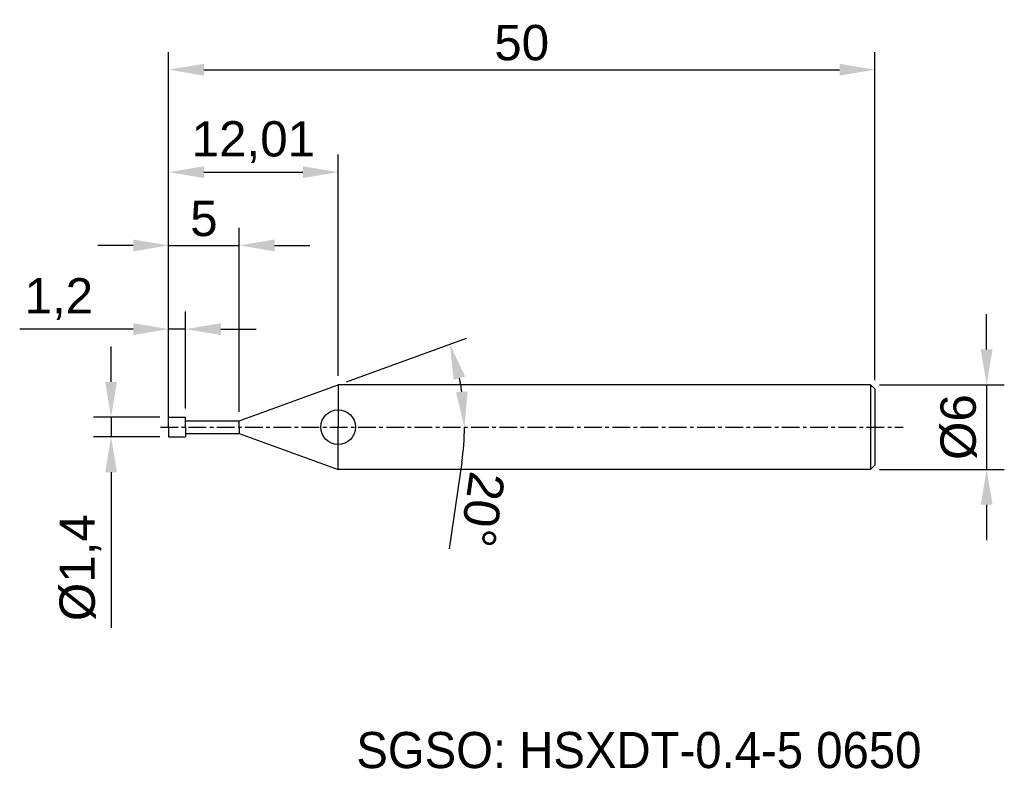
# Model space of a CAD drawing. Header units: millimetres. Extents: x 7883.4 to 7953.1, y 6079.1 to 6132.1.
import ezdxf
from ezdxf.enums import TextEntityAlignment as Align

# ---------------------------------------------------------------- set-up
doc = ezdxf.new("R2010")
doc.units = ezdxf.units.MM
doc.linetypes.add('CENTER', pattern=[2, 1.25, -0.25, 0.25, -0.25])
for name, color, linetype, lineweight in [('SK1', 4, 'Continuous', 25), ('SK4', 2, 'Continuous', 25), ('SK6', 5, 'Continuous', 25)]:
    doc.layers.add(name, color=color, linetype=linetype, lineweight=lineweight)
doc.styles.add('MS PGothic', font='txt')
doc.styles.get("Standard").update_dxf_attribs({"font": 'arial.ttf'})
doc.dimstyles.new('ISO-25', dxfattribs={"dimtxt": 2.5, "dimasz": 2.5, "dimexe": 1.25, "dimexo": 0.625, "dimtad": 1, "dimtxsty": 'Standard', "dimcen": 2.5, "dimadec": 0, "dimazin": 0, "dimtfac": 1, "dimtmove": 0, "dimatfit": 3, "dimfxl": 1, "dimarcsym": 0})

# ---------------------------------------------------------------- blocks, each defined once
blk = doc.blocks.new('*D27')
at = {"color": 0, "linetype": 'ByBlock', "lineweight": -2, "transparency": 16777216}
for p, q in [((7951.829, 6108.788), (7951.829, 6111.288)), ((7944.237, 6106.288), (7953.079, 6106.288)), ((7951.829, 6106.288), (7951.829, 6100.288)), ((7944.237, 6100.288), (7953.079, 6100.288)), ((7951.829, 6097.788), (7951.829, 6095.288))]:
    blk.add_line(p, q, dxfattribs=at)
at = {"color": 0, "linetype": 'ByBlock', "transparency": 16777216}
for points in [[(7951.412, 6108.788), (7952.246, 6108.788), (7951.829, 6106.288)], [(7951.412, 6097.788), (7952.246, 6097.788), (7951.829, 6100.288)]]:
    blk.add_solid(points, dxfattribs=at)
at = {"layer": 'Defpoints', "color": 0, "linetype": 'ByBlock', "transparency": 16777216}
for p in [(7943.612, 6106.288), (7943.612, 6100.288), (7951.829, 6100.288)]:
    blk.add_point(p, dxfattribs=at)
at = {"color": 0, "linetype": 'ByBlock', "transparency": 16777216, "insert": (7949.858, 6103.288), "char_height": 2.5, "attachment_point": 5, "rotation": 90}
blk.add_mtext('{\\fArial|b0|i0|c134|p34;%%C}6', dxfattribs=at)
blk = doc.blocks.new('*D32')
at = {"color": 0, "linetype": 'ByBlock', "lineweight": -2, "transparency": 16777216}
for p, q in [((7893.912, 6103.913), (7893.912, 6129.848)), ((7943.912, 6106.613), (7943.912, 6129.848)), ((7896.412, 6128.598), (7941.412, 6128.598))]:
    blk.add_line(p, q, dxfattribs=at)
at = {"color": 0, "linetype": 'ByBlock', "transparency": 16777216}
for points in [[(7896.412, 6129.014), (7896.412, 6128.181), (7893.912, 6128.598)], [(7941.412, 6129.014), (7941.412, 6128.181), (7943.912, 6128.598)]]:
    blk.add_solid(points, dxfattribs=at)
at = {"layer": 'Defpoints', "color": 0, "linetype": 'ByBlock', "transparency": 16777216}
for p in [(7943.912, 6128.598), (7943.912, 6105.988), (7893.912, 6103.288)]:
    blk.add_point(p, dxfattribs=at)
at = {"color": 0, "linetype": 'ByBlock', "transparency": 16777216, "insert": (7918.912, 6130.499), "char_height": 2.5, "attachment_point": 5}
blk.add_mtext('50', dxfattribs=at)
blk = doc.blocks.new('*D38')
at = {"color": 0, "linetype": 'ByBlock', "lineweight": -2, "transparency": 16777216}
for p, q in [((7893.912, 6104.613), (7893.912, 6111.476)), ((7895.112, 6104.613), (7895.112, 6111.476)), ((7891.412, 6110.226), (7883.371, 6110.226)), ((7895.112, 6110.226), (7893.912, 6110.226)), ((7897.612, 6110.226), (7900.112, 6110.226))]:
    blk.add_line(p, q, dxfattribs=at)
at = {"color": 0, "linetype": 'ByBlock', "transparency": 16777216}
for points in [[(7891.412, 6110.643), (7891.412, 6109.809), (7893.912, 6110.226)], [(7897.612, 6110.643), (7897.612, 6109.809), (7895.112, 6110.226)]]:
    blk.add_solid(points, dxfattribs=at)
at = {"layer": 'Defpoints', "color": 0, "linetype": 'ByBlock', "transparency": 16777216}
for p in [(7893.912, 6110.226), (7893.912, 6103.988), (7895.112, 6103.988)]:
    blk.add_point(p, dxfattribs=at)
at = {"color": 0, "linetype": 'ByBlock', "transparency": 16777216, "insert": (7886.141, 6112.353), "char_height": 2.5, "attachment_point": 5}
blk.add_mtext('1,2', dxfattribs=at)
blk = doc.blocks.new('*D39')
at = {"color": 0, "linetype": 'ByBlock', "lineweight": -2, "transparency": 16777216}
for p, q in [((7893.912, 6104.613), (7893.912, 6117.402)), ((7898.912, 6104.363), (7898.912, 6117.402)), ((7891.412, 6116.152), (7888.912, 6116.152)), ((7893.912, 6116.152), (7898.912, 6116.152)), ((7901.412, 6116.152), (7903.912, 6116.152))]:
    blk.add_line(p, q, dxfattribs=at)
at = {"color": 0, "linetype": 'ByBlock', "transparency": 16777216}
for points in [[(7891.412, 6116.569), (7891.412, 6115.735), (7893.912, 6116.152)], [(7901.412, 6116.569), (7901.412, 6115.735), (7898.912, 6116.152)]]:
    blk.add_solid(points, dxfattribs=at)
at = {"layer": 'Defpoints', "color": 0, "linetype": 'ByBlock', "transparency": 16777216}
for p in [(7898.912, 6116.152), (7893.912, 6103.988), (7898.912, 6103.738)]:
    blk.add_point(p, dxfattribs=at)
at = {"color": 0, "linetype": 'ByBlock', "transparency": 16777216, "insert": (7896.412, 6118.048), "char_height": 2.5, "attachment_point": 5}
blk.add_mtext('5', dxfattribs=at)
blk = doc.blocks.new('*D40')
at = {"color": 0, "linetype": 'ByBlock', "lineweight": -2, "transparency": 16777216}
for p, q in [((7893.912, 6104.613), (7893.912, 6122.591)), ((7905.918, 6106.913), (7905.918, 6122.591)), ((7896.412, 6121.341), (7903.418, 6121.341))]:
    blk.add_line(p, q, dxfattribs=at)
at = {"color": 0, "linetype": 'ByBlock', "transparency": 16777216}
for points in [[(7896.412, 6121.758), (7896.412, 6120.925), (7893.912, 6121.341)], [(7903.418, 6121.758), (7903.418, 6120.925), (7905.918, 6121.341)]]:
    blk.add_solid(points, dxfattribs=at)
at = {"layer": 'Defpoints', "color": 0, "linetype": 'ByBlock', "transparency": 16777216}
for p in [(7905.918, 6121.341), (7905.918, 6106.288), (7893.912, 6103.988)]:
    blk.add_point(p, dxfattribs=at)
at = {"color": 0, "linetype": 'ByBlock', "transparency": 16777216, "insert": (7899.915, 6123.469), "char_height": 2.5, "attachment_point": 5}
blk.add_mtext('12,01', dxfattribs=at)
blk = doc.blocks.new('*D41')
at = {"color": 0, "linetype": 'ByBlock', "lineweight": -2, "transparency": 16777216}
for p, q in [((7906.505, 6106.502), (7914.995, 6109.592)), ((7914.675, 6100.795), (7913.775, 6094.663))]:
    blk.add_line(p, q, dxfattribs=at)
for start, end in [(8.34424, 11.65576), (351.65576, 0)]:
    blk.add_arc((7897.675, 6103.288), 17.181, start, end, dxfattribs=at)
at = {"color": 0, "linetype": 'ByBlock', "transparency": 16777216}
for points in [[(7914.102, 6106.646), (7914.903, 6106.873), (7913.821, 6109.165)], [(7915.09, 6105.812), (7914.259, 6105.751), (7914.857, 6103.288)]]:
    blk.add_solid(points, dxfattribs=at)
at = {"layer": 'Defpoints', "color": 0, "linetype": 'ByBlock', "transparency": 16777216}
for p in [(7914.394, 6107.25), (7905.918, 6106.288), (7898.912, 6103.738), (7893.331, 6103.288), (7945.909, 6103.288)]:
    blk.add_point(p, dxfattribs=at)
at = {"color": 0, "linetype": 'ByBlock', "transparency": 16777216, "insert": (7916.106, 6097.453), "char_height": 2.5, "attachment_point": 5, "rotation": 261.65576}
blk.add_mtext('20°', dxfattribs=at)
blk = doc.blocks.new('*D42')
at = {"color": 0, "linetype": 'ByBlock', "lineweight": -2, "transparency": 16777216}
for p, q in [((7889.841, 6106.488), (7889.841, 6108.988)), ((7893.287, 6103.988), (7888.591, 6103.988)), ((7889.841, 6103.988), (7889.841, 6102.588)), ((7893.287, 6102.588), (7888.591, 6102.588)), ((7889.841, 6100.088), (7889.841, 6089.077))]:
    blk.add_line(p, q, dxfattribs=at)
at = {"color": 0, "linetype": 'ByBlock', "transparency": 16777216}
for points in [[(7889.425, 6106.488), (7890.258, 6106.488), (7889.841, 6103.988)], [(7889.425, 6100.088), (7890.258, 6100.088), (7889.841, 6102.588)]]:
    blk.add_solid(points, dxfattribs=at)
at = {"layer": 'Defpoints', "color": 0, "linetype": 'ByBlock', "transparency": 16777216}
for p in [(7889.841, 6103.988), (7893.912, 6103.988), (7893.912, 6102.588)]:
    blk.add_point(p, dxfattribs=at)
at = {"color": 0, "linetype": 'ByBlock', "transparency": 16777216, "insert": (7887.673, 6093.333), "char_height": 2.5, "attachment_point": 5, "rotation": 90}
blk.add_mtext('%%C1,4', dxfattribs=at)

msp = doc.modelspace()

# ---------------------------------------------------------------- linework, layer by layer
at = {"color": 4, "linetype": 'ByBlock'}
for p, q in [((7898.912, 6103.738), (7905.918, 6106.288)), ((7905.918, 6106.288), (7905.918, 6103.288)), ((7893.912, 6103.288), (7893.912, 6103.988)), ((7893.912, 6103.988), (7895.112, 6103.988)), ((7895.112, 6103.288), (7895.112, 6103.988)), ((7895.112, 6103.738), (7898.912, 6103.738)), ((7898.912, 6103.288), (7898.912, 6103.738)), ((7893.912, 6103.288), (7893.912, 6102.588)), ((7895.112, 6103.288), (7895.112, 6102.588)), ((7898.912, 6103.288), (7898.912, 6102.838)), ((7905.918, 6100.288), (7905.918, 6103.288)), ((7893.912, 6102.588), (7895.112, 6102.588)), ((7895.112, 6102.838), (7898.912, 6102.838)), ((7898.912, 6102.838), (7905.918, 6100.288))]:
    msp.add_line(p, q, dxfattribs=at)
msp.add_circle((7905.918, 6103.288), 1.23, dxfattribs=at)
at = {"layer": 'SK1', "linetype": 'Continuous'}
for p, q in [((7943.612, 6106.288), (7905.918, 6106.288)), ((7943.612, 6106.288), (7943.912, 6105.988)), ((7943.612, 6106.288), (7943.612, 6100.288)), ((7943.912, 6105.988), (7943.912, 6100.588)), ((7943.612, 6100.288), (7905.918, 6100.288)), ((7943.912, 6100.588), (7943.612, 6100.288))]:
    msp.add_line(p, q, dxfattribs=at)
at = {"layer": 'SK4', "linetype": 'CENTER'}
msp.add_line((7893.331, 6103.288), (7945.909, 6103.288), dxfattribs=at)

# ---------------------------------------------------------------- texts
at = {"layer": 'SK6', "color": 5, "linetype": 'Continuous', "style": 'MS PGothic'}
msp.add_text('SGSO: HSXDT-0.4-5 0650', height=2.55961, dxfattribs=at).set_placement((7907.202, 6078.369), align=Align.BOTTOM_LEFT)

# ---------------------------------------------------------------- dimensions: what is measured, and where the dimension line sits
at = {"linetype": 'ByBlock'}
for base, p1, p2, picture, middle in [((7943.912, 6128.598), (7893.912, 6103.288), (7943.912, 6105.988), '*D32', (7918.912, 6130.499)), ((7905.918, 6121.341), (7893.912, 6103.988), (7905.918, 6106.288), '*D40', (7899.915, 6123.469)), ((7898.912, 6116.152), (7893.912, 6103.988), (7898.912, 6103.738), '*D39', (7896.412, 6118.048)), ((7893.912, 6110.226), (7895.112, 6103.988), (7893.912, 6103.988), '*D38', (7886.141, 6112.353))]:
    dim = msp.add_linear_dim(base=base, p1=p1, p2=p2, dimstyle='ISO-25', dxfattribs=at)
    dim.commit()
    dim.dimension.update_dxf_attribs({"geometry": picture, "text_midpoint": middle})
dim = msp.add_linear_dim(base=(7951.829, 6100.288), p1=(7943.612, 6106.288), p2=(7943.612, 6100.288), angle=90, text='{\\fArial|b0|i0|c134|p34;%%C}<>', dimstyle='ISO-25', dxfattribs=at)
dim.commit()
dim.dimension.update_dxf_attribs({"geometry": '*D27', "text_midpoint": (7949.858, 6103.288)})
dim = msp.add_angular_dim_2l(base=(7914.394, 6107.25), line1=((7893.331, 6103.288), (7945.909, 6103.288)), line2=((7898.912, 6103.738), (7905.918, 6106.288)), dimstyle='ISO-25', dxfattribs=at)
dim.commit()
dim.dimension.update_dxf_attribs({"geometry": '*D41', "text_midpoint": (7916.106, 6097.453)})
dim = msp.add_linear_dim(base=(7889.841, 6103.988), p1=(7893.912, 6102.588), p2=(7893.912, 6103.988), angle=90, text='%%C<>', dimstyle='ISO-25', dxfattribs=at)
dim.commit()
dim.dimension.update_dxf_attribs({"geometry": '*D42', "text_midpoint": (7889.841, 6093.333), "dimtype": 160})

doc.saveas('drawing.dxf')
